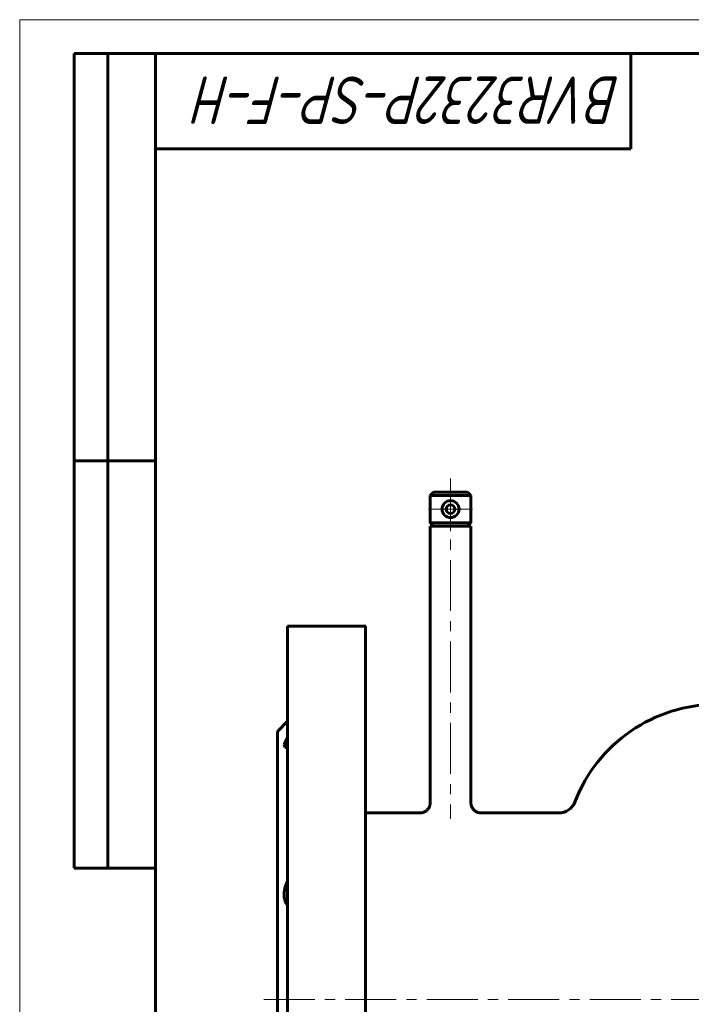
# Model space of a CAD drawing. Header units: millimetres. Extents: x 0 to 428, y 0 to 297.
# Tile 9 of 26: x 0 to 99, y 152 to 297. Entities that reach past the tile are written whole.
import ezdxf

# ---------------------------------------------------------------- set-up
doc = ezdxf.new("R2010")
doc.units = ezdxf.units.MM
for name, pattern in [('K5LT_AXLED', [12, 7.5, -1.5, 1.5, -1.5]), ('K5LT_BASIC', [0]), ('K5LT_THIN', [0])]:
    doc.linetypes.add(name, pattern=pattern)
doc.layers.add('Системный слой (1)', color=251, linetype='Continuous', true_color=0x6c6c6c)
doc.styles.add('KTEXTSTYLE', font='GOST_AU.SHX', dxfattribs={"width": 0.96, "height": 5})

# ---------------------------------------------------------------- blocks, each defined once
blk = doc.blocks.new('U1')
at = {"layer": 'Системный слой (1)', "color": 150, "linetype": 'K5LT_BASIC', "lineweight": 60, "true_color": 0x0080ff}
for p, q in [((39.44, 152.66), (39.44, 207.66)), ((39.44, 97.66), (39.44, 152.66))]:
    blk.add_line(p, q, dxfattribs=at)
blk = doc.blocks.new('U6')
at = {"layer": 'Системный слой (1)', "color": 150, "linetype": 'K5LT_BASIC', "lineweight": 60, "true_color": 0x0080ff}
for p, q in [((58.94, 180.16), (50.94, 180.16)), ((79.41, 180.16), (67.94, 180.16))]:
    blk.add_line(p, q, dxfattribs=at)
blk = doc.blocks.new('U7')
at = {"layer": 'Системный слой (1)', "color": 150, "linetype": 'K5LT_BASIC', "lineweight": 60, "true_color": 0x0080ff}
for p, q in [((50.94, 152.66), (50.94, 207.66)), ((50.94, 97.66), (50.94, 152.66))]:
    blk.add_line(p, q, dxfattribs=at)
blk = doc.blocks.new('U20')
at = {"layer": 'Системный слой (1)', "color": 150, "linetype": 'K5LT_BASIC', "lineweight": 60, "true_color": 0x0080ff}
for p, q in [((39.22, 190.88), (38.95, 190.17)), ((38.95, 190.17), (39.08, 189.79)), ((39.44, 191.25), (39.22, 190.88)), ((39.08, 189.79), (39.32, 189.74)), ((39.32, 189.74), (39.36, 189.74)), ((39.36, 189.74), (39.4, 189.74)), ((39.4, 189.74), (39.44, 189.74))]:
    blk.add_line(p, q, dxfattribs=at)
blk = doc.blocks.new('U43')
at = {"layer": 'Системный слой (1)', "color": 30, "linetype": 'K5LT_AXLED', "lineweight": 18, "true_color": 0xff8000}
for q in [(63.44, 228.16), (60.19, 224.91), (66.69, 224.91), (63.44, 221.66)]:
    blk.add_line((63.44, 224.91), q, dxfattribs=at)
blk = doc.blocks.new('U53')
at = {"color": 7, "linetype": 'K5LT_THIN', "lineweight": 18}
for p, q in [((0, 0), (0, 297)), ((0, 297), (420, 297))]:
    blk.add_line(p, q, dxfattribs=at)
at = {"color": 150, "linetype": 'K5LT_BASIC', "lineweight": 60, "true_color": 0x0080ff}
for p, q in [((8, 172), (8, 292)), ((20, 292), (8, 292)), ((13, 172), (13, 292)), ((20, 5), (20, 292)), ((20, 292), (415, 292)), ((90, 292), (90, 278)), ((90, 278), (20, 278)), ((20, 232), (8, 232)), ((20, 172), (8, 172))]:
    blk.add_line(p, q, dxfattribs=at)
at = {"color": 7, "insert": (88.59, 281.64), "char_height": 7, "attachment_point": 1, "rotation": 180, "style": 'KTEXTSTYLE'}
blk.add_mtext('\\H5.0;\\W1.000;\\Q15;\\Q15;\\W0.965;\\H7.00;BVR3232P-SP-F-H', dxfattribs=at)

msp = doc.modelspace()

# ---------------------------------------------------------------- linework, layer by layer
at = {"layer": 'Системный слой (1)', "color": 30, "linetype": 'K5LT_AXLED', "lineweight": 18, "true_color": 0xff8000}
for p, q in [((63.4422, 229.4105), (63.4422, 179.3092)), ((35.9422, 152.6605), (212.4422, 152.6605))]:
    msp.add_line(p, q, dxfattribs=at)
at = {"layer": 'Системный слой (1)', "color": 150, "linetype": 'K5LT_BASIC', "lineweight": 60, "true_color": 0x0080ff}
for p, q in [((60.9422, 227.4105), (60.4422, 226.9105)), ((60.4422, 226.9105), (60.4422, 222.9105)), ((66.4422, 226.9105), (60.4422, 226.9105)), ((65.9422, 227.4105), (60.9422, 227.4105)), ((65.9422, 227.4105), (66.4422, 226.9105)), ((66.4422, 226.9105), (66.4422, 222.9105)), ((66.4422, 222.9105), (60.4422, 222.9105)), ((60.9422, 222.4105), (60.4422, 222.9105)), ((60.4422, 222.4105), (60.4422, 181.6605)), ((66.4422, 222.4105), (60.4422, 222.4105)), ((65.9422, 222.4105), (66.4422, 222.9105)), ((66.4422, 222.4105), (66.4422, 181.6605)), ((50.9422, 207.6605), (39.4422, 207.6605)), ((37.9422, 192.1605), (39.4422, 193.6605)), ((37.9422, 152.6605), (37.9422, 192.1605)), ((37.9422, 113.1605), (37.9422, 152.6605))]:
    msp.add_line(p, q, dxfattribs=at)
for centre, radius, start, end in [((63.4422, 224.9105), 1.25, 0, 180), ((63.4422, 224.9105), 1.25, 180, 0), ((63.4422, 224.9105), 0.625, 0, 180), ((63.4422, 224.9105), 0.625, 180, 0), ((102.6922, 173.7152), 22.4453, 90, 158.985946), ((79.406, 182.6605), 2.5, 270, 338.985946)]:
    msp.add_arc(centre, radius, start, end, dxfattribs=at)
for points, knots in [([(60.4422, 181.6605), (60.4422, 181.5954), (60.4379, 181.5293), (60.4206, 181.3979), (60.4073, 181.3318), (60.3718, 181.2012), (60.3493, 181.1362), (60.2952, 181.009), (60.2635, 180.9469), (60.1911, 180.8267), (60.1507, 180.7691), (60.0614, 180.6592), (60.0128, 180.6075), (59.9086, 180.5111), (59.8529, 180.4665), (59.7362, 180.3859), (59.6749, 180.3497), (59.5488, 180.2868), (59.4837, 180.2599), (59.3517, 180.2158), (59.2846, 180.1985), (59.1503, 180.1735), (59.083, 180.1656), (58.9912, 180.1611), (58.9666, 180.1605), (58.9422, 180.1605)], [0, 0, 0, 0, 1.50466579, 1.50466579, 3.0399438, 3.0399438, 4.6102876, 4.6102876, 6.20713256, 6.20713256, 7.82166638, 7.82166638, 9.44613458, 9.44613458, 11.07511338, 11.07511338, 12.69849946, 12.69849946, 14.30646368, 14.30646368, 15.88934351, 15.88934351, 17.43937645, 17.43937645, 17.99870647, 17.99870647, 17.99870647, 17.99870647]), ([(66.4422, 181.6605), (66.4422, 181.5954), (66.4465, 181.5293), (66.4639, 181.398), (66.4771, 181.3319), (66.5126, 181.2013), (66.5351, 181.1363), (66.5893, 181.0091), (66.621, 180.947), (66.6933, 180.8268), (66.7337, 180.7692), (66.823, 180.6593), (66.8716, 180.6076), (66.9758, 180.5111), (67.0315, 180.4665), (67.1482, 180.3859), (67.2095, 180.3497), (67.3355, 180.2869), (67.4007, 180.2599), (67.5327, 180.2159), (67.5998, 180.1985), (67.7341, 180.1735), (67.8014, 180.1656), (67.8932, 180.1611), (67.9178, 180.1605), (67.9422, 180.1605)], [0, 0, 0, 0, 1.50401766, 1.50401766, 3.03927912, 3.03927912, 4.60960641, 4.60960641, 6.2064365, 6.2064365, 7.82095717, 7.82095717, 9.44543052, 9.44543052, 11.07441591, 11.07441591, 12.69781015, 12.69781015, 14.30578398, 14.30578398, 15.88867436, 15.88867436, 17.43871994, 17.43871994, 17.99870642, 17.99870642, 17.99870642, 17.99870642]), ([(39.4422, 170.1499), (39.3605, 169.9799), (39.2872, 169.8075), (39.1589, 169.4569), (39.1041, 169.2788), (39.0156, 168.9145), (38.9835, 168.7337), (38.9447, 168.3763), (38.938, 168.1999), (38.9511, 167.866), (38.9687, 167.7131), (39.0244, 167.4203), (39.0625, 167.2803), (39.1531, 167.0279), (39.2026, 166.9164), (39.3136, 166.7064), (39.3752, 166.6077), (39.4422, 166.515)], [0.00045733, 0.00045733, 0.00045733, 0.00045733, 1.12154393, 1.12154393, 2.24308785, 2.24308785, 3.37510286, 3.37510286, 4.50711786, 4.50711786, 5.54551939, 5.54551939, 6.58392092, 6.58392092, 7.50400697, 7.50400697, 8.42363603, 8.42363603, 8.42363603, 8.42363603])]:
    msp.add_open_spline(points, degree=3, knots=knots, dxfattribs=at)

# ---------------------------------------------------------------- block references
msp.add_blockref('U53', (0, 0))
at = {"layer": 'Системный слой (1)'}
for name in ['U43', 'U1', 'U7', 'U20', 'U6']:
    msp.add_blockref(name, (0, 0), dxfattribs=at)

doc.saveas('drawing.dxf')
